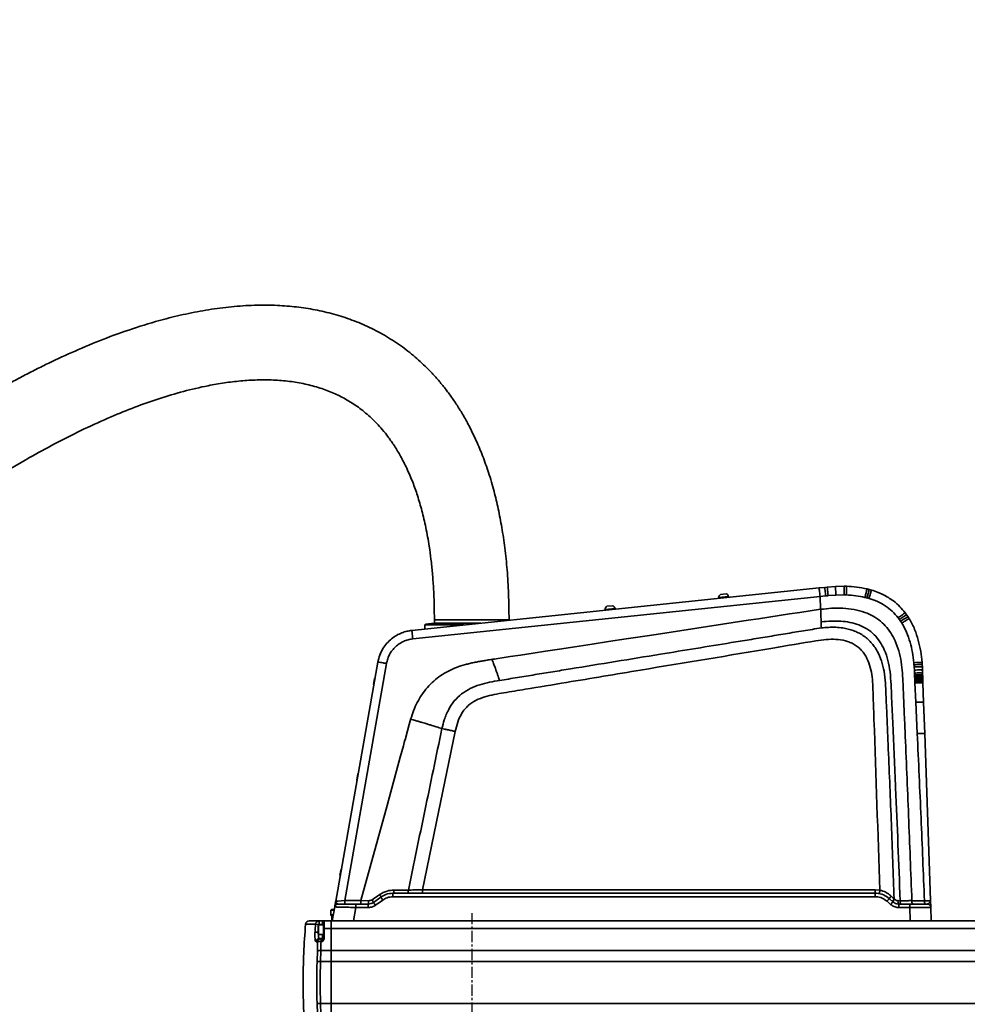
# Model space of a CAD drawing. Header units: millimetres. Extents: x 13873 to 18697, y 1443 to 6366.
# Tile 24 of 28: x 15877 to 16416, y 5103 to 5663. Entities that reach past the tile are written whole.
import ezdxf

# ---------------------------------------------------------------- set-up
doc = ezdxf.new("R2010")
doc.units = ezdxf.units.MM
doc.header["$PDSIZE"] = -1
doc.linetypes.add('CENTER', pattern=[10.16, 6.35, -1.27, 1.27, -1.27])
doc.styles.add('标准汉字', font='gbenor.shx', dxfattribs={"bigfont": 'gbcbig.shx'})
doc.dimstyles.new('ISO-25', dxfattribs={"dimscale": 5, "dimtxt": 3.5, "dimasz": 4.5, "dimexe": 3.5, "dimexo": 0.625, "dimtad": 1, "dimdec": 1, "dimdsep": 46, "dimtxsty": '标准汉字', "dimcen": 2.5, "dimclrd": 1, "dimclre": 1, "dimadec": 0, "dimazin": 0, "dimtfac": 1, "dimtdec": 1, "dimtmove": 1, "dimatfit": 3, "dimfxl": 1, "dimarcsym": 0})

# ---------------------------------------------------------------- blocks, each defined once
blk = doc.blocks.new('*D62')
at = {"color": 1, "lineweight": -2, "transparency": 16777216}
for p, q in [((16566.73, 5732.51), (15343.03, 5732.51)), ((15360.53, 4683.62), (15360.53, 5710.01)), ((15460.82, 4661.12), (15343.03, 4661.12))]:
    blk.add_line(p, q, dxfattribs=at)
at = {"color": 1, "transparency": 16777216}
for points in [[(15356.78, 5710.01), (15364.28, 5710.01), (15360.53, 5732.51)], [(15356.78, 4683.62), (15364.28, 4683.62), (15360.53, 4661.12)]]:
    blk.add_solid(points, dxfattribs=at)
at = {"layer": 'Defpoints', "color": 0, "transparency": 16777216}
for p in [(15360.53, 5732.51), (16569.86, 5732.51), (15463.95, 4661.12)]:
    blk.add_point(p, dxfattribs=at)
at = {"color": 0, "transparency": 16777216, "insert": (15348.66, 5196.81), "char_height": 17.5, "attachment_point": 5, "rotation": 90, "style": '标准汉字'}
blk.add_mtext('1071', dxfattribs=at)

msp = doc.modelspace()

# ---------------------------------------------------------------- linework, layer by layer
at = {"linetype": 'Continuous', "lineweight": 35}
for p, q in [((16099.83, 5315.36), (16331.59, 5339.51)), ((16331.59, 5339.51), (16334.78, 5339.85)), ((16334.78, 5339.85), (16336.19, 5339.99)), ((16336.19, 5339.99), (16340.83, 5340.36)), ((16340.83, 5340.36), (16345.91, 5340.47)), ((16345.91, 5340.47), (16347.19, 5340.44)), ((16347.19, 5340.44), (16345.91, 5340.47)), ((16358.83, 5338.98), (16360.13, 5338.65)), ((16360.13, 5338.65), (16358.83, 5338.98)), ((16360.13, 5338.65), (16361.42, 5338.29)), ((16361.42, 5338.29), (16360.13, 5338.65)), ((16100.35, 5310.52), (16332.11, 5334.67)), ((16280.08, 5334.65), (16274.41, 5334.06)), ((16274.51, 5334.07), (16274.56, 5333.57)), ((16278.76, 5336.17), (16275.38, 5335.82)), ((16280.03, 5334.14), (16279.98, 5334.64)), ((16332.11, 5334.67), (16335.3, 5335)), ((16332.42, 5327.37), (16332.11, 5334.67)), ((16341.11, 5335.48), (16336.72, 5335.15)), ((16345.86, 5335.56), (16341.11, 5335.48)), ((16215.43, 5327.91), (16209.76, 5327.32)), ((16209.86, 5327.33), (16209.91, 5326.83)), ((16214.11, 5329.43), (16210.73, 5329.08)), ((16215.38, 5327.4), (16215.33, 5327.9)), ((16112.62, 5321.46), (16112.62, 5319.37)), ((16133.87, 5321.46), (16112.62, 5321.46)), ((16133.87, 5321.46), (16155.12, 5321.46)), ((16155.12, 5321.12), (16155.12, 5321.46)), ((16377.29, 5321.54), (16376.58, 5322.49)), ((16377.97, 5320.56), (16377.29, 5321.54)), ((16380.58, 5325.37), (16381.4, 5324.26)), ((16381.4, 5324.26), (16382.17, 5323.12)), ((16382.17, 5323.12), (16382.9, 5321.97)), ((16382.9, 5321.97), (16382.17, 5323.12)), ((16107.12, 5318.46), (16107.12, 5316.12)), ((16115.13, 5318.46), (16107.12, 5318.46)), ((16129.59, 5318.46), (16115.13, 5318.46)), ((16124.24, 5319.46), (16123.22, 5319.46)), ((16139.13, 5319.46), (16138.1, 5319.46)), ((16081.82, 5301.97), (16082.16, 5302.68)), ((16056.47, 5161.36), (16080.44, 5297.3)), ((16061.58, 5161.66), (16085.37, 5296.56)), ((16385.77, 5292.8), (16385.66, 5294.57)), ((16390.15, 5297.14), (16390.25, 5295.89)), ((16390.25, 5295.89), (16390.15, 5297.14)), ((16390.25, 5295.89), (16390.32, 5294.64)), ((16390.32, 5294.64), (16390.41, 5292.77)), ((16390.41, 5292.77), (16390.46, 5291.07)), ((16078.6, 5287.91), (16078.01, 5284.56)), ((16385.85, 5291.1), (16385.9, 5289.99)), ((16385.9, 5289.99), (16385.93, 5289.44)), ((16385.93, 5289.44), (16385.94, 5289.16)), ((16385.94, 5289.16), (16385.95, 5288.88)), ((16385.95, 5288.88), (16385.98, 5288.33)), ((16385.98, 5288.33), (16385.99, 5288.05)), ((16385.99, 5288.05), (16386.01, 5287.77)), ((16386.01, 5287.77), (16386.03, 5287.22)), ((16386.03, 5287.22), (16386.06, 5286.67)), ((16390.46, 5291.07), (16390.5, 5289.96)), ((16390.5, 5289.96), (16390.52, 5289.41)), ((16390.52, 5289.41), (16390.53, 5289.13)), ((16390.53, 5289.13), (16390.54, 5288.86)), ((16390.54, 5288.86), (16390.56, 5288.31)), ((16390.56, 5288.31), (16390.57, 5288.03)), ((16390.57, 5288.03), (16390.58, 5287.76)), ((16390.58, 5287.76), (16390.6, 5287.2)), ((16390.6, 5287.2), (16390.62, 5286.65)), ((16386.06, 5286.67), (16386.07, 5286.39)), ((16386.07, 5286.39), (16386.08, 5286.11)), ((16386.08, 5286.11), (16386.1, 5285.56)), ((16386.1, 5285.56), (16386.6, 5274.47)), ((16390.62, 5286.65), (16390.63, 5286.37)), ((16390.63, 5286.37), (16390.64, 5286.09)), ((16390.64, 5286.09), (16390.66, 5285.54)), ((16390.66, 5285.54), (16391.05, 5274.44)), ((16386.6, 5274.47), (16387.41, 5256.72)), ((16391.05, 5274.44), (16391.67, 5256.69)), ((16391.67, 5256.69), (16394.98, 5161.64)), ((16069.05, 5233.74), (16068.46, 5230.39)), ((16059.5, 5179.58), (16058.91, 5176.23)), ((16089.05, 5165.85), (16237.68, 5165.85)), ((16363.56, 5163.86), (16089.05, 5163.87)), ((16105.82, 5167.8), (16363.55, 5167.8)), ((16238.61, 5165.85), (16237.74, 5165.85)), ((16239.25, 5165.85), (16238.61, 5165.85)), ((16240.14, 5165.85), (16239.25, 5165.85)), ((16240.21, 5165.85), (16363.56, 5165.85)), ((16363.55, 5167.8), (16366.18, 5167.55)), ((16061.58, 5159.71), (16061.58, 5161.66)), ((16061.58, 5161.66), (16070.81, 5161.66)), ((16067.99, 5159.71), (16075.01, 5159.71)), ((16070.81, 5161.66), (16075.21, 5161.61)), ((16077.93, 5160.64), (16082.06, 5163.6)), ((16083.22, 5162), (16079.09, 5159.04)), ((16372.23, 5159.52), (16370.25, 5161.3)), ((16371.58, 5162.77), (16373.57, 5160.99)), ((16374.28, 5162.59), (16374.48, 5162.4)), ((16376.91, 5159.71), (16383.11, 5159.71)), ((16391.5, 5161.63), (16391.51, 5161.63)), ((16054, 5156.62), (16053.7, 5156.32)), ((16053.7, 5156.32), (16053.7, 5153.62)), ((16055.59, 5156.32), (16053.7, 5156.32)), ((16053.7, 5153.62), (16053.7, 5153.12)), ((16055.11, 5153.62), (16053.7, 5153.62)), ((16053.7, 5153.12), (16054.7, 5153.12)), ((16054, 5156.62), (16055.64, 5156.62)), ((16054.7, 5153.12), (16054.2, 5152.62)), ((16054.93, 5152.62), (16054.2, 5152.62)), ((16054.2, 5152.62), (16054.2, 5150.12)), ((16055.19, 5154.09), (16054.49, 5150.12)), ((16054.7, 5153.12), (16055.02, 5153.12)), ((16055.19, 5154.09), (16055.89, 5158.05)), ((16066.65, 5150.12), (16067.99, 5157.73)), ((16075.01, 5157.73), (16067.99, 5157.73)), ((16383.11, 5157.72), (16376.91, 5157.72)), ((16383.38, 5150.12), (16383.11, 5157.72)), ((16395.39, 5150.12), (16395.12, 5157.78)), ((16045.05, 5148.29), (16039.32, 5148.29)), ((16041.32, 5150.12), (16047.02, 5150.12)), ((16045.05, 5148.29), (16047.02, 5148.12)), ((16046.75, 5147.87), (16046.45, 5147.57)), ((16046.45, 5142.67), (16046.45, 5147.57)), ((16049.45, 5147.87), (16046.75, 5147.87)), ((16046.75, 5147.87), (16046.75, 5142.37)), ((16047.02, 5148.12), (16046.99, 5147.87)), ((16047.02, 5150.12), (16047.02, 5148.12)), ((16047.02, 5150.12), (16048.95, 5150.12)), ((16048.95, 5148.12), (16047.02, 5148.12)), ((16048.95, 5148.12), (16048.95, 5150.12)), ((16049.95, 5148.12), (16048.95, 5148.12)), ((16048.95, 5147.87), (16048.95, 5148.12)), ((16049.95, 5147.87), (16049.45, 5147.87)), ((16049.45, 5147.87), (16049.45, 5142.37)), ((16049.95, 5150.12), (16053.95, 5150.12)), ((16049.95, 5150.12), (16049.95, 5145.74)), ((16053.95, 5145.74), (16053.95, 5150.12)), ((16053.95, 5150.12), (16066.65, 5150.12)), ((16383.38, 5150.12), (16066.65, 5150.12)), ((16389.84, 5150.12), (16693.95, 5150.12)), ((16044.7, 5143.76), (16046.45, 5143.64)), ((16046.45, 5142.67), (16046.75, 5142.37)), ((16046.75, 5142.37), (16049.45, 5142.37)), ((16048.95, 5140.12), (16048.95, 5142.37)), ((16049.45, 5142.37), (16049.95, 5142.37)), ((16049.95, 5145.74), (16049.95, 5140.59)), ((16049.95, 5145.74), (16053.95, 5145.74)), ((16053.95, 5133.21), (16053.95, 5145.74)), ((16693.95, 5145.74), (16053.95, 5145.74)), ((16046.18, 5138.24), (16045.32, 5138.24)), ((16047.28, 5140.12), (16048.14, 5140.12)), ((16048.14, 5140.12), (16048.14, 5138.37)), ((16048.14, 5140.12), (16048.95, 5140.12)), ((16048.95, 5138.37), (16048.14, 5138.37)), ((16048.95, 5138.37), (16048.95, 5140.12)), ((16045.88, 5127.07), (16046.04, 5133.05)), ((16048, 5133.21), (16047.84, 5127.01)), ((16048, 5133.21), (16053.95, 5133.21)), ((16053.95, 5127.01), (16053.95, 5133.21)), ((16053.95, 5133.21), (16693.95, 5133.21)), ((16045.88, 5127.07), (16047.84, 5127.01)), ((16047.84, 5127.01), (16053.95, 5127.01)), ((16053.95, 5103.23), (16053.95, 5127.01)), ((16693.95, 5127.01), (16053.95, 5127.01)), ((16045.88, 5103.17), (16047.84, 5103.23)), ((16046.04, 5097.19), (16045.88, 5103.17)), ((16047.84, 5103.23), (16048, 5097.03)), ((16047.84, 5103.23), (16053.95, 5103.23)), ((16053.95, 5097.03), (16053.95, 5103.23)), ((16053.95, 5103.23), (16693.95, 5103.23))]:
    msp.add_line(p, q, dxfattribs=at)
at = {"color": 4, "linetype": 'CENTER'}
msp.add_line((16133.95, 5154.54), (16133.95, 4928.57), dxfattribs=at)
at = {"linetype": 'Continuous', "lineweight": 35, "flags": 128}
for points in [[(16145.4, 5298.85), (16145.4, 5298.85), (16145.41, 5298.85), (16145.42, 5298.86), (16145.5, 5298.87), (16145.78, 5298.91), (16146.88, 5299.08), (16148.72, 5299.36), (16151.28, 5299.75), (16155.83, 5300.45), (16161.68, 5301.34), (16168.83, 5302.43), (16175.83, 5303.5), (16183.75, 5304.7), (16192.58, 5306.05), (16202.33, 5307.54), (16211.66, 5308.96), (16221.7, 5310.5), (16231.12, 5311.93), (16232.39, 5312.13), (16233.68, 5312.32), (16234.97, 5312.52), (16236.27, 5312.72), (16237.59, 5312.92), (16238.91, 5313.12), (16291.27, 5321.11), (16297.15, 5322.01), (16303.03, 5322.91), (16308.91, 5323.8), (16314.78, 5324.7), (16320.66, 5325.6), (16326.54, 5326.5), (16332.42, 5327.37)], [(16089.07, 5311.19), (16089.14, 5311.25), (16089.22, 5311.31)], [(16096.47, 5314.74), (16096.51, 5314.75), (16096.54, 5314.76)], [(16082.13, 5302.69), (16082.14, 5302.71), (16082.15, 5302.73)], [(16078.82, 5288.1), (16078.79, 5288.08), (16078.6, 5287.91)], [(16078.01, 5284.56), (16078.13, 5284.33), (16078.15, 5284.3)], [(16070.81, 5161.66), (16085.69, 5215.84), (16093.22, 5243.27), (16094.97, 5249.66), (16095.52, 5251.65), (16095.84, 5252.84), (16095.89, 5253.01), (16095.91, 5253.08), (16095.92, 5253.11), (16095.92, 5253.11), (16095.92, 5253.11), (16095.92, 5253.11), (16095.92, 5253.11), (16095.92, 5253.11), (16095.92, 5253.11), (16095.92, 5253.11), (16097.32, 5258.22), (16098.34, 5261.92), (16098.89, 5263.92), (16099.05, 5264.49), (16099.13, 5264.79)], [(16105.82, 5167.8), (16114.93, 5211.88), (16119.69, 5234.89), (16124.45, 5257.9)], [(16069.27, 5233.94), (16069.24, 5233.91), (16069.05, 5233.74)], [(16068.46, 5230.39), (16068.58, 5230.17), (16068.6, 5230.14)], [(16058.91, 5176.23), (16059.03, 5176), (16059.05, 5175.97)], [(16059.72, 5179.77), (16059.69, 5179.75), (16059.5, 5179.58)], [(16089.05, 5165.85), (16089.16, 5165.88), (16089.26, 5165.98), (16089.36, 5166.15), (16089.45, 5166.37), (16089.52, 5166.64), (16089.58, 5166.96), (16089.62, 5167.3), (16089.64, 5167.66)]]:
    msp.add_lwpolyline(points, dxfattribs=at)
at = {"linetype": 'Continuous', "lineweight": 35}
for centre, radius, start, end in [((16277.32, 5333.6), 2.95, 131.1169, 170.9896), ((16277.32, 5333.6), 2.95, 20.9116, 60.7843), ((16212.67, 5326.86), 2.95, 131.1169, 170.9896), ((16212.67, 5326.86), 2.95, 20.9116, 60.7843), ((16079.85, 5163.53), 2.21, 2.0331, 43.3069), ((17077.56, 5164.36), 988.51, 179.91372, 180.02851), ((16502.54, 5167.32), 138.99, 179.8027, 180.6057), ((17355.31, 5164.36), 991.75, 179.91384, 180.02853), ((16375.5, 5161.06), 4.28, 132.8462, 156.3269), ((16057.86, 5157.71), 2, 90, 170), ((16070.21, 5161.15), 5.01, 343.2417, 5.1965), ((17179.53, 5158.22), 1104.51, 179.92279, 180.02551), ((16074.52, 5159.79), 3.51, 13.9644, 41.4569), ((16003.77, 5105.7), 92.29, 35.3042, 36.5356), ((16007.32, 5108.24), 93.01, 35.3066, 36.5285), ((16440.67, 5098.67), 94.24, 137.1444, 138.3541), ((16442.96, 5096.62), 94.65, 137.1483, 138.3528), ((16376.53, 5160.08), 3.1, 131.4281, 162.962), ((16378.94, 5161.19), 2.51, 169.8601, 216.1599), ((17485.43, 5158.22), 1108.52, 179.92291, 180.02553), ((16380.12, 5161.19), 2.46, 169.6979, 217.0624), ((17491.75, 5158.22), 1108.64, 179.92292, 180.02553), ((16386.57, 5161.2), 2.24, 168.9472, 221.6508), ((16437.95, 5115.12), 400, 175.2439, 179.9998), ((16041.32, 5148.12), 2, 90, 175.2439), ((16437.95, 5115.12), 394.29, 175.1749, 175.8341), ((16047.03, 5148.14), 1.98, 90.372, 175.6989), ((16047.3, 5138.14), 1.98, 90.4518, 177.2041), ((16431.92, 5125), 385.97, 178.0346, 178.8046), ((16048.16, 5138.14), 1.98, 90.5112, 177.2707), ((16047.57, 5132.27), 6.13, 84.6516, 103.0874), ((16431.95, 5125.2), 384.04, 178.0346, 178.8046), ((16048.95, 5141.12), 1, 270, 0), ((16047.51, 5127.08), 6.15, 85.4298, 103.8142), ((16437.95, 5115.12), 392.24, 178.2546, 181.7454), ((16437.95, 5115.12), 390.28, 178.2546, 181.7454), ((16437.95, 5115.12), 400, 179.9998, 184.7561)]:
    msp.add_arc(centre, radius, start, end, dxfattribs=at)
msp.add_ellipse((16061.61, 5161.71), major_axis=(5.14, 0.35), ratio=0.009719, start_param=3.139193, end_param=4.705444, dxfattribs=at)
for points, knots in [([(16155.12, 5321.46), (16155.07, 5326.36), (16154.97, 5335.8), (16154.12, 5349.43), (16152.83, 5362.03), (16151.13, 5373.65), (16149.07, 5384.35), (16146.58, 5394.76), (16143.63, 5404.82), (16140.23, 5414.44), (16136.65, 5423.02), (16132.98, 5430.65), (16129.3, 5437.38), (16125.67, 5443.29), (16122.05, 5448.6), (16118.34, 5453.54), (16114.42, 5458.28), (16109.3, 5463.88), (16102.74, 5470.14), (16094.46, 5476.76), (16085.46, 5482.69), (16075.86, 5487.82), (16065.8, 5492.06), (16055.45, 5495.38), (16044.88, 5497.84), (16034.15, 5499.47), (16022.57, 5500.38), (16010.2, 5500.45), (15997.11, 5499.59), (15984.1, 5497.89), (15971.18, 5495.44), (15956.71, 5491.92), (15940.94, 5487.15), (15924.18, 5481.07), (15908.32, 5474.49), (15895.68, 5468.65), (15885.97, 5463.86), (15878.93, 5460.25), (15871.92, 5456.52), (15864.58, 5452.49), (15856.57, 5447.93), (15848.27, 5443.03), (15839.72, 5437.81), (15830.97, 5432.3), (15821.61, 5426.2), (15811.6, 5419.48), (15801.02, 5412.12), (15789.84, 5404.1), (15778.05, 5395.36), (15765.58, 5385.82), (15753.36, 5376.17), (15741.46, 5366.49), (15729.92, 5356.87), (15717.9, 5346.6), (15705.39, 5335.63), (15691.89, 5323.51), (15677.38, 5310.13), (15666.23, 5299.58), (15658.98, 5292.61), (15655.83, 5289.55), (15652.64, 5286.46), (15649.43, 5283.32), (15646.2, 5280.14), (15642.93, 5276.92), (15639.65, 5273.66), (15637.45, 5271.47), (15636.35, 5270.37)], [0, 0, 0, 0, 0.0207094, 0.0399124, 0.0577209, 0.0742391, 0.0895622, 0.1037767, 0.1194816, 0.1338224, 0.1468986, 0.1587964, 0.1695868, 0.179323, 0.1881164, 0.1967399, 0.2054089, 0.2141323, 0.2288108, 0.2437068, 0.2588729, 0.2743072, 0.2896793, 0.3049663, 0.3202225, 0.3354932, 0.3508159, 0.3692748, 0.3877421, 0.4062317, 0.424751, 0.44329, 0.4691691, 0.4943824, 0.5186366, 0.5417163, 0.5532638, 0.5643981, 0.5751754, 0.5868204, 0.5997867, 0.6141415, 0.6275764, 0.6421322, 0.6578636, 0.6748296, 0.6930932, 0.7123589, 0.7330093, 0.7551168, 0.778758, 0.7988297, 0.819978, 0.8422482, 0.8656873, 0.8903442, 0.9189341, 0.9491294, 0.9552556, 0.961447, 0.9677044, 0.9740283, 0.9804191, 0.9868777, 0.9934044, 1, 1, 1, 1]), ([(15666.4, 5240.32), (15667.6, 5241.51), (15669.98, 5243.89), (15673.55, 5247.43), (15677.08, 5250.91), (15680.58, 5254.34), (15684.04, 5257.71), (15687.46, 5261.02), (15692.76, 5266.13), (15699.88, 5272.91), (15709.28, 5281.73), (15718.93, 5290.62), (15728.8, 5299.55), (15739.31, 5308.87), (15750.39, 5318.49), (15761.99, 5328.31), (15773, 5337.38), (15784.02, 5346.25), (15795.01, 5354.85), (15805.93, 5363.14), (15816.1, 5370.63), (15825.54, 5377.4), (15834.28, 5383.48), (15844.25, 5390.23), (15855.86, 5397.81), (15869.55, 5406.29), (15883.71, 5414.56), (15898.35, 5422.52), (15913.36, 5430.05), (15927.96, 5436.68), (15942.13, 5442.42), (15955.83, 5447.27), (15969.73, 5451.41), (15982.19, 5454.33), (15993.08, 5456.22), (16002.39, 5457.35), (16011.69, 5457.92), (16020.95, 5457.88), (16030.09, 5457.15), (16039, 5455.67), (16047.42, 5453.43), (16055.13, 5450.53), (16061.18, 5447.52), (16065.83, 5444.72), (16069.36, 5442.32), (16072.76, 5439.7), (16076.24, 5436.69), (16079.7, 5433.3), (16083.15, 5429.46), (16086.57, 5425.16), (16090.07, 5420.11), (16093.61, 5414.21), (16097.11, 5407.32), (16100.3, 5399.84), (16103.16, 5391.78), (16105.67, 5383.19), (16107.92, 5373.57), (16109.57, 5364.35), (16110.74, 5355.72), (16111.55, 5347.89), (16112.16, 5339.56), (16112.55, 5330.69), (16112.6, 5324.6), (16112.62, 5321.46)], [0, 0, 0, 0, 0.008349, 0.016591, 0.024725, 0.032754, 0.040678, 0.048498, 0.056215, 0.076918, 0.096874, 0.119688, 0.141508, 0.162368, 0.188858, 0.213759, 0.237143, 0.259078, 0.283392, 0.305848, 0.326543, 0.34557, 0.363014, 0.378954, 0.404879, 0.431225, 0.458207, 0.485614, 0.513232, 0.540842, 0.564555, 0.588464, 0.612333, 0.635929, 0.651403, 0.666735, 0.682044, 0.697247, 0.712286, 0.727129, 0.741643, 0.755102, 0.767644, 0.77483, 0.781813, 0.788631, 0.79597, 0.80444, 0.812443, 0.821401, 0.831428, 0.842659, 0.855263, 0.869426, 0.882678, 0.897309, 0.913464, 0.93129, 0.943421, 0.956316, 0.970015, 0.984562, 1, 1, 1, 1]), ([(16334.78, 5339.85), (16334.79, 5339.76), (16334.81, 5339.59), (16334.96, 5338.28), (16335.13, 5336.66), (16335.25, 5335.54), (16335.3, 5335)], [0, 0, 0, 0, 0.270583, 0.562346, 0.789415, 1, 1, 1, 1]), ([(16336.72, 5335.15), (16336.66, 5335.76), (16336.56, 5336.71), (16336.44, 5337.83), (16336.35, 5338.61), (16336.28, 5339.23), (16336.21, 5339.83), (16336.2, 5339.93), (16336.19, 5339.99)], [0, 0, 0, 0, 0.239795, 0.368578, 0.5, 0.631422, 0.760205, 1, 1, 1, 1]), ([(16341.11, 5335.48), (16341.07, 5336.17), (16340.99, 5337.62), (16340.9, 5339.25), (16340.84, 5340.2), (16340.83, 5340.31), (16340.83, 5340.36)], [0, 0, 0, 0, 0.270537, 0.562358, 0.789461, 1, 1, 1, 1]), ([(16345.86, 5335.56), (16345.87, 5336.26), (16345.89, 5337.71), (16345.9, 5339.35), (16345.91, 5340.31), (16345.91, 5340.42), (16345.91, 5340.47)], [0, 0, 0, 0, 0.270495, 0.562369, 0.789503, 1, 1, 1, 1]), ([(16347.05, 5335.53), (16347.07, 5336.23), (16347.11, 5337.68), (16347.16, 5339.33), (16347.18, 5340.28), (16347.18, 5340.39), (16347.19, 5340.44)], [0, 0, 0, 0, 0.2704851, 0.5623715, 0.7895129, 1, 1, 1, 1]), ([(16347.19, 5340.44), (16349.13, 5340.35), (16353.05, 5340.15), (16356.89, 5339.37), (16358.83, 5338.98)], [0, 0, 0, 0, 0.495785, 1, 1, 1, 1]), ([(16357.67, 5334.17), (16357.83, 5334.86), (16358.17, 5336.28), (16358.56, 5337.89), (16358.79, 5338.82), (16358.82, 5338.93), (16358.83, 5338.98)], [0, 0, 0, 0, 0.270411, 0.562391, 0.789587, 1, 1, 1, 1]), ([(16358.83, 5333.88), (16359.01, 5334.56), (16359.39, 5335.97), (16359.82, 5337.57), (16360.08, 5338.5), (16360.11, 5338.6), (16360.13, 5338.65)], [0, 0, 0, 0, 0.270405, 0.562392, 0.789593, 1, 1, 1, 1]), ([(16359.98, 5333.56), (16360.18, 5334.23), (16360.59, 5335.63), (16361.08, 5337.22), (16361.36, 5338.14), (16361.4, 5338.24), (16361.42, 5338.29)], [0, 0, 0, 0, 0.2704, 0.562393, 0.789597, 1, 1, 1, 1]), ([(16361.42, 5338.29), (16362.68, 5337.88), (16364.84, 5337.18), (16368.03, 5335.75), (16370.95, 5334.15), (16374.28, 5331.87), (16377.58, 5329.02), (16379.6, 5326.56), (16380.58, 5325.37)], [0, 0, 0, 0, 0.169499, 0.288854, 0.445917, 0.594197, 0.803337, 1, 1, 1, 1]), ([(16335.3, 5335), (16335.53, 5335.03), (16336, 5335.07), (16336.48, 5335.12), (16336.72, 5335.15)], [0, 0, 0, 0, 0.47991, 1, 1, 1, 1]), ([(16347.05, 5335.53), (16346.85, 5335.54), (16346.46, 5335.55), (16346.06, 5335.56), (16345.86, 5335.56)], [0, 0, 0, 0, 0.500066, 1, 1, 1, 1]), ([(16357.67, 5334.17), (16355.92, 5334.53), (16352.41, 5335.25), (16348.84, 5335.44), (16347.05, 5335.53)], [0, 0, 0, 0, 0.499714, 1, 1, 1, 1]), ([(16358.83, 5333.88), (16358.63, 5333.93), (16358.25, 5334.03), (16357.86, 5334.13), (16357.67, 5334.17)], [0, 0, 0, 0, 0.50002, 1, 1, 1, 1]), ([(16359.98, 5333.56), (16359.78, 5333.61), (16359.4, 5333.73), (16359.02, 5333.83), (16358.83, 5333.88)], [0, 0, 0, 0, 0.499997, 1, 1, 1, 1]), ([(16376.58, 5322.49), (16375.48, 5323.78), (16373.28, 5326.36), (16369.23, 5329.46), (16364.79, 5331.93), (16361.58, 5333.02), (16359.98, 5333.56)], [0, 0, 0, 0, 0.2501205, 0.5000378, 0.749935, 1, 1, 1, 1]), ([(16332.42, 5327.37), (16334.51, 5327.59), (16338.73, 5328.02), (16345.12, 5328.1), (16351.51, 5327.42), (16357.31, 5325.9), (16362.35, 5323.6), (16366.58, 5320.71), (16370.2, 5317.09), (16373.14, 5312.9), (16375.59, 5307.91), (16377.43, 5302.18), (16378.61, 5295.86), (16379.14, 5289.51), (16379.4, 5283.2), (16379.67, 5276.93), (16379.94, 5270.65), (16380.2, 5264.38), (16381.06, 5244.12), (16382.52, 5209.88), (16383.75, 5177.71), (16384.37, 5161.63)], [0, 0, 0, 0, 0.031781, 0.064185, 0.096481, 0.128652, 0.154328, 0.179972, 0.205639, 0.231371, 0.257196, 0.289593, 0.322112, 0.354393, 0.386026, 0.41773, 0.449435, 0.481141, 0.512848, 0.756455, 1, 1, 1, 1]), ([(16332.73, 5320.2), (16334.69, 5320.39), (16338.4, 5320.76), (16343.89, 5320.71), (16349.12, 5320.06), (16354.18, 5318.64), (16358.89, 5316.32), (16363, 5313.06), (16366.33, 5308.99), (16369, 5304.01), (16370.92, 5298.24), (16372.1, 5291.58), (16372.55, 5284.43), (16372.85, 5276.91), (16373.19, 5269.29), (16373.94, 5252.25), (16375.04, 5227.05), (16376.48, 5193.71), (16377.29, 5172.32), (16377.7, 5161.63)], [0, 0, 0, 0, 0.031792, 0.060155, 0.088403, 0.116517, 0.144524, 0.172498, 0.200561, 0.228786, 0.263451, 0.298322, 0.337953, 0.378985, 0.42002, 0.461057, 0.654537, 0.827284, 1, 1, 1, 1]), ([(16376.58, 5322.49), (16377.14, 5322.92), (16378.3, 5323.8), (16379.63, 5324.77), (16380.42, 5325.31), (16380.53, 5325.35), (16380.58, 5325.37)], [0, 0, 0, 0, 0.27044, 0.562383, 0.789557, 1, 1, 1, 1]), ([(16377.29, 5321.54), (16377.87, 5321.94), (16379.06, 5322.78), (16380.43, 5323.7), (16381.24, 5324.21), (16381.35, 5324.24), (16381.4, 5324.26)], [0, 0, 0, 0, 0.270452, 0.56238, 0.789546, 1, 1, 1, 1]), ([(16377.97, 5320.56), (16378.56, 5320.94), (16379.78, 5321.73), (16381.18, 5322.6), (16382.01, 5323.08), (16382.12, 5323.11), (16382.17, 5323.12)], [0, 0, 0, 0, 0.270466, 0.562376, 0.789532, 1, 1, 1, 1]), ([(16378.62, 5319.55), (16379.22, 5319.91), (16380.47, 5320.66), (16381.89, 5321.48), (16382.74, 5321.93), (16382.85, 5321.95), (16382.9, 5321.97)], [0, 0, 0, 0, 0.270481, 0.562373, 0.789517, 1, 1, 1, 1]), ([(16382.9, 5321.97), (16383.97, 5319.99), (16386.08, 5316.09), (16388.11, 5309.8), (16389.49, 5303.49), (16389.93, 5299.24), (16390.15, 5297.14)], [0, 0, 0, 0, 0.257387, 0.509255, 0.75645, 1, 1, 1, 1]), ([(16080.44, 5297.3), (16080.77, 5298.67), (16081.4, 5301.36), (16083.23, 5304.99), (16085.52, 5308.09), (16088.17, 5310.62), (16091.03, 5312.59), (16093.98, 5314), (16096.92, 5314.94), (16098.88, 5315.22), (16099.83, 5315.36)], [0, 0, 0, 0, 0.148839, 0.290871, 0.426095, 0.554508, 0.676108, 0.790892, 0.898856, 1, 1, 1, 1]), ([(16115.83, 5319.46), (16115.15, 5319.45), (16113.72, 5319.44), (16111.76, 5319.34), (16110.1, 5319.18), (16108.81, 5319), (16107.89, 5318.82), (16107.33, 5318.66), (16107.25, 5318.58), (16107.22, 5318.54)], [0, 0, 0, 0, 0.137696, 0.290924, 0.460989, 0.600198, 0.749533, 0.908884, 1, 1, 1, 1]), ([(16115.13, 5318.46), (16115.14, 5318.59), (16115.16, 5318.78), (16115.24, 5319.01), (16115.33, 5319.17), (16115.45, 5319.3), (16115.61, 5319.43), (16115.74, 5319.45), (16115.83, 5319.46)], [0, 0, 0, 0, 0.239457, 0.368361, 0.5, 0.631639, 0.760543, 1, 1, 1, 1]), ([(16123.22, 5319.46), (16122.26, 5319.46), (16120.4, 5319.46), (16117.93, 5319.46), (16116.51, 5319.46), (16115.83, 5319.46)], [0, 0, 0, 0, 0.357766, 0.691294, 1, 1, 1, 1]), ([(16138.1, 5319.46), (16136.81, 5319.46), (16134.31, 5319.46), (16130.66, 5319.46), (16127.29, 5319.46), (16125.23, 5319.46), (16124.24, 5319.46)], [0, 0, 0, 0, 0.274816, 0.533644, 0.77547, 1, 1, 1, 1]), ([(16332.87, 5316.77), (16329.45, 5316.23), (16322.61, 5315.15), (16312.36, 5313.44), (16302.11, 5311.75), (16291.86, 5310.07), (16271.59, 5306.76), (16237.66, 5301.24), (16203.78, 5295.73), (16179.98, 5291.84), (16169.91, 5290.19), (16159.84, 5288.54), (16153.12, 5287.44), (16149.77, 5286.89)], [0, 0, 0, 0, 0.0559958, 0.1119959, 0.167996, 0.2239966, 0.2799962, 0.4999984, 0.7799984, 0.8349992, 0.8899999, 0.9450001, 1, 1, 1, 1]), ([(16332.73, 5320.2), (16332.75, 5319.6), (16332.8, 5318.39), (16332.85, 5317.31), (16332.87, 5316.77)], [0, 0, 0, 0, 0.500897, 1, 1, 1, 1]), ([(16374.28, 5162.59), (16373.76, 5176.8), (16372.73, 5205.21), (16371.48, 5235.7), (16370.7, 5254.06), (16370.43, 5260.3), (16370.16, 5266.54), (16369.89, 5272.78), (16369.6, 5279.05), (16369.4, 5285.5), (16368.75, 5291.89), (16367.22, 5298.06), (16365.21, 5302.76), (16363.04, 5306.22), (16361.13, 5308.61), (16358.94, 5310.75), (16356.49, 5312.6), (16353.83, 5314.12), (16350.07, 5315.71), (16345.75, 5316.75), (16341.01, 5317.18), (16336.93, 5317.17), (16334.22, 5316.91), (16332.87, 5316.77)], [0, 0, 0, 0, 0.238908, 0.477817, 0.512818, 0.54782, 0.582822, 0.617824, 0.652825, 0.688229, 0.726308, 0.760518, 0.794707, 0.811818, 0.828928, 0.846036, 0.863144, 0.880252, 0.897362, 0.931546, 0.954361, 0.977179, 1, 1, 1, 1]), ([(16378.62, 5319.55), (16378.51, 5319.72), (16378.3, 5320.06), (16378.08, 5320.39), (16377.97, 5320.56)], [0, 0, 0, 0, 0.500057, 1, 1, 1, 1]), ([(16385.47, 5296.94), (16385.23, 5298.92), (16384.77, 5302.87), (16383.41, 5308.68), (16381.51, 5314.35), (16379.58, 5317.82), (16378.62, 5319.55)], [0, 0, 0, 0, 0.250594, 0.50087, 0.750703, 1, 1, 1, 1]), ([(16085.37, 5296.56), (16085.57, 5297.45), (16085.97, 5299.24), (16087.11, 5301.76), (16088.61, 5304.06), (16090.47, 5306.1), (16092.63, 5307.81), (16095.04, 5309.14), (16097.63, 5310.1), (16099.44, 5310.38), (16100.35, 5310.52)], [0, 0, 0, 0, 0.1250006, 0.2500005, 0.3750007, 0.5000005, 0.6250006, 0.7500003, 0.8750003, 1, 1, 1, 1]), ([(16124.45, 5257.9), (16124.89, 5259.7), (16125.77, 5263.28), (16127.72, 5267.5), (16129.85, 5270.52), (16131.76, 5272.53), (16133.94, 5274.25), (16137.1, 5276.1), (16141.38, 5277.72), (16146.73, 5278.94), (16152.36, 5279.87), (16158.2, 5280.84), (16170.08, 5282.82), (16194.02, 5286.8), (16241.05, 5294.65), (16288.39, 5302.43), (16323.55, 5308.44), (16335.48, 5310.31), (16341.11, 5310.4), (16345.65, 5309.76), (16349.12, 5308.63), (16351.58, 5307.44), (16353.84, 5305.88), (16355.82, 5303.99), (16357.49, 5301.82), (16359.3, 5298.65), (16360.84, 5294.34), (16361.88, 5288.85), (16362.17, 5283.03), (16362.35, 5276.98), (16362.58, 5270.79), (16363.84, 5234.31), (16365.05, 5199.9), (16366.18, 5167.55)], [0, 0, 0, 0, 0.014395, 0.028773, 0.03597, 0.043166, 0.050363, 0.05756, 0.071707, 0.085868, 0.10037, 0.116231, 0.132092, 0.194403, 0.305673, 0.504367, 0.568879, 0.584312, 0.598521, 0.612718, 0.619823, 0.626927, 0.63403, 0.641133, 0.648236, 0.655341, 0.669539, 0.683747, 0.698831, 0.714958, 0.731084, 0.74721, 1, 1, 1, 1]), ([(16099.13, 5264.79), (16099.65, 5266.43), (16100.68, 5269.71), (16102.82, 5274.4), (16105.42, 5278.85), (16108.53, 5282.95), (16112.15, 5286.62), (16116.19, 5289.75), (16120.59, 5292.33), (16125.31, 5294.39), (16129.4, 5295.7), (16132.73, 5296.56), (16135.24, 5297.12), (16137.74, 5297.61), (16140.2, 5298.04), (16142.74, 5298.45), (16144.46, 5298.71), (16145.4, 5298.85)], [0, 0, 0, 0, 0.083804, 0.167363, 0.249996, 0.334508, 0.417346, 0.499921, 0.582408, 0.664956, 0.749896, 0.790964, 0.832399, 0.874945, 0.915177, 0.953779, 1, 1, 1, 1]), ([(16145.4, 5298.85), (16145.6, 5298.33), (16145.96, 5297.36), (16146.64, 5295.57), (16147.25, 5293.94), (16147.83, 5292.33), (16148.35, 5290.88), (16149, 5289.04), (16149.49, 5287.68), (16149.77, 5286.89)], [0, 0, 0, 0, 0.119002, 0.221777, 0.410735, 0.512542, 0.633449, 0.790286, 1, 1, 1, 1]), ([(16385.47, 5296.94), (16386.14, 5296.99), (16387.54, 5297.1), (16389.09, 5297.18), (16389.99, 5297.19), (16390.1, 5297.15), (16390.15, 5297.14)], [0, 0, 0, 0, 0.2710493, 0.562226, 0.788949, 1, 1, 1, 1]), ([(16385.57, 5295.76), (16385.56, 5295.96), (16385.52, 5296.35), (16385.49, 5296.75), (16385.47, 5296.94)], [0, 0, 0, 0, 0.500067, 1, 1, 1, 1]), ([(16385.57, 5295.76), (16386.25, 5295.8), (16387.64, 5295.89), (16389.19, 5295.94), (16390.09, 5295.94), (16390.19, 5295.9), (16390.25, 5295.89)], [0, 0, 0, 0, 0.271084, 0.562217, 0.788915, 1, 1, 1, 1]), ([(16385.66, 5294.57), (16385.65, 5294.77), (16385.62, 5295.17), (16385.59, 5295.56), (16385.57, 5295.76)], [0, 0, 0, 0, 0.500424, 1, 1, 1, 1]), ([(16385.66, 5294.57), (16386.33, 5294.61), (16387.73, 5294.67), (16389.27, 5294.7), (16390.17, 5294.69), (16390.27, 5294.65), (16390.32, 5294.64)], [0, 0, 0, 0, 0.271118, 0.562208, 0.78888, 1, 1, 1, 1]), ([(16390.41, 5292.77), (16390.34, 5292.8), (16390.21, 5292.84), (16389.15, 5292.86), (16387.6, 5292.85), (16386.36, 5292.82), (16385.77, 5292.8)], [0, 0, 0, 0, 0.241031, 0.5, 0.758969, 1, 1, 1, 1]), ([(16385.77, 5292.8), (16385.78, 5292.5), (16385.81, 5291.93), (16385.84, 5291.36), (16385.85, 5291.1)], [0, 0, 0, 0, 0.531824, 1, 1, 1, 1]), ([(16390.46, 5291.07), (16390.38, 5291.09), (16390.22, 5291.14), (16388.99, 5291.16), (16387.45, 5291.14), (16386.37, 5291.11), (16385.85, 5291.1)], [0, 0, 0, 0, 0.271223, 0.562181, 0.788776, 1, 1, 1, 1]), ([(16390.5, 5289.96), (16390.42, 5289.98), (16390.26, 5290.03), (16389.03, 5290.05), (16387.49, 5290.03), (16386.42, 5290), (16385.9, 5289.99)], [0, 0, 0, 0, 0.2712573, 0.5621725, 0.7887412, 1, 1, 1, 1]), ([(16390.52, 5289.41), (16390.44, 5289.43), (16390.28, 5289.48), (16389.05, 5289.5), (16387.52, 5289.48), (16386.45, 5289.45), (16385.93, 5289.44)], [0, 0, 0, 0, 0.271274, 0.562168, 0.788725, 1, 1, 1, 1]), ([(16390.53, 5289.13), (16390.45, 5289.16), (16390.29, 5289.2), (16389.07, 5289.22), (16387.53, 5289.2), (16386.46, 5289.17), (16385.94, 5289.16)], [0, 0, 0, 0, 0.271282, 0.562166, 0.788717, 1, 1, 1, 1]), ([(16390.54, 5288.86), (16390.46, 5288.88), (16390.3, 5288.93), (16389.08, 5288.94), (16387.54, 5288.93), (16386.47, 5288.9), (16385.95, 5288.88)], [0, 0, 0, 0, 0.271289, 0.562164, 0.788709, 1, 1, 1, 1]), ([(16390.56, 5288.31), (16390.48, 5288.33), (16390.31, 5288.37), (16389.1, 5288.39), (16387.57, 5288.37), (16386.5, 5288.34), (16385.98, 5288.33)], [0, 0, 0, 0, 0.271305, 0.56216, 0.788694, 1, 1, 1, 1]), ([(16390.57, 5288.03), (16390.49, 5288.05), (16390.32, 5288.1), (16389.11, 5288.11), (16387.58, 5288.1), (16386.51, 5288.07), (16385.99, 5288.05)], [0, 0, 0, 0, 0.271312, 0.562159, 0.788687, 1, 1, 1, 1]), ([(16390.58, 5287.76), (16390.5, 5287.78), (16390.33, 5287.82), (16389.12, 5287.84), (16387.59, 5287.82), (16386.52, 5287.79), (16386.01, 5287.77)], [0, 0, 0, 0, 0.271319, 0.562157, 0.78868, 1, 1, 1, 1]), ([(16390.6, 5287.2), (16390.52, 5287.22), (16390.35, 5287.27), (16389.14, 5287.28), (16387.61, 5287.27), (16386.55, 5287.24), (16386.03, 5287.22)], [0, 0, 0, 0, 0.2713327, 0.5621532, 0.7886658, 1, 1, 1, 1]), ([(16149.77, 5286.89), (16147.86, 5286.57), (16144.05, 5285.93), (16138.41, 5284.55), (16132.98, 5282.46), (16128.01, 5279.41), (16123.81, 5275.35), (16120.48, 5270.29), (16118.26, 5264.91), (16117.34, 5261.15), (16116.94, 5259.5)], [0, 0, 0, 0, 0.125126, 0.250211, 0.37522, 0.500146, 0.625032, 0.749955, 0.889923, 1, 1, 1, 1]), ([(16390.62, 5286.65), (16390.54, 5286.67), (16390.37, 5286.71), (16389.16, 5286.73), (16387.64, 5286.71), (16386.57, 5286.68), (16386.06, 5286.67)], [0, 0, 0, 0, 0.271346, 0.5621497, 0.7886525, 1, 1, 1, 1]), ([(16390.63, 5286.37), (16390.55, 5286.39), (16390.38, 5286.44), (16389.17, 5286.45), (16387.65, 5286.43), (16386.58, 5286.4), (16386.07, 5286.39)], [0, 0, 0, 0, 0.2713526, 0.562148, 0.7886459, 1, 1, 1, 1]), ([(16390.64, 5286.09), (16390.56, 5286.12), (16390.39, 5286.16), (16389.18, 5286.17), (16387.66, 5286.16), (16386.59, 5286.13), (16386.08, 5286.11)], [0, 0, 0, 0, 0.271359, 0.562146, 0.788639, 1, 1, 1, 1]), ([(16390.66, 5285.54), (16390.58, 5285.56), (16390.41, 5285.6), (16389.21, 5285.62), (16387.69, 5285.6), (16386.62, 5285.57), (16386.1, 5285.56)], [0, 0, 0, 0, 0.271372, 0.562143, 0.788626, 1, 1, 1, 1]), ([(16391.05, 5274.44), (16390.97, 5274.46), (16390.81, 5274.51), (16389.64, 5274.52), (16388.15, 5274.51), (16387.11, 5274.48), (16386.6, 5274.47)], [0, 0, 0, 0, 0.271639, 0.562075, 0.78836, 1, 1, 1, 1]), ([(16116.94, 5259.5), (16115.87, 5259.83), (16113.96, 5260.42), (16111.41, 5261.21), (16109.24, 5261.88), (16107.38, 5262.45), (16105.56, 5263), (16103.78, 5263.52), (16101.59, 5264.12), (16100.02, 5264.55), (16099.13, 5264.79)], [0, 0, 0, 0, 0.186111, 0.3310391, 0.4424149, 0.5632685, 0.6515462, 0.7525128, 0.8596339, 1, 1, 1, 1]), ([(16097.82, 5167.67), (16100.94, 5182.67), (16105.67, 5205.48), (16112.05, 5236.09), (16115.31, 5251.7), (16116.94, 5259.5)], [0, 0, 0, 0, 0.490082, 0.745041, 1, 1, 1, 1]), ([(16124.45, 5257.9), (16123.79, 5258.05), (16122.33, 5258.37), (16120.28, 5258.8), (16118.43, 5259.19), (16117.41, 5259.4), (16116.94, 5259.5)], [0, 0, 0, 0, 0.256307, 0.568506, 0.804143, 1, 1, 1, 1]), ([(16391.67, 5256.69), (16391.59, 5256.71), (16391.44, 5256.75), (16390.33, 5256.77), (16388.91, 5256.76), (16387.9, 5256.73), (16387.41, 5256.72)], [0, 0, 0, 0, 0.27208, 0.561962, 0.787919, 1, 1, 1, 1]), ([(16387.41, 5256.72), (16388.16, 5240.67), (16389.63, 5208.98), (16390.88, 5177.28), (16391.5, 5161.63)], [0, 0, 0, 0, 0.506521, 1, 1, 1, 1]), ([(16077.15, 5162.12), (16078.25, 5162.85), (16079.7, 5163.8), (16081.12, 5164.8), (16081.46, 5165.05)], [0, 0, 0, 0, 0.758135, 1, 1, 1, 1]), ([(16081.46, 5165.05), (16082.13, 5165.47), (16083.48, 5166.33), (16086.22, 5167.38), (16088.33, 5167.56), (16089.64, 5167.66)], [0, 0, 0, 0, 0.268057, 0.543783, 1, 1, 1, 1]), ([(16082.06, 5163.6), (16083.04, 5164.2), (16085.18, 5165.51), (16087.69, 5165.73), (16089.05, 5165.85)], [0, 0, 0, 0, 0.4575517, 1, 1, 1, 1]), ([(16089.05, 5163.87), (16087.91, 5163.77), (16085.83, 5163.59), (16084.04, 5162.5), (16083.22, 5162)], [0, 0, 0, 0, 0.54245, 1, 1, 1, 1]), ([(16089.64, 5167.66), (16090.92, 5167.66), (16093.64, 5167.67), (16096.37, 5167.67), (16097.82, 5167.67)], [0, 0, 0, 0, 0.466546, 1, 1, 1, 1]), ([(16097.82, 5167.67), (16097.82, 5167.67), (16098.91, 5167.67), (16100.76, 5167.72), (16103.45, 5167.76), (16105.02, 5167.78), (16105.82, 5167.8)], [0, 0, 0, 0, 0.000007, 0.418708, 0.70677, 1, 1, 1, 1]), ([(16237.68, 5165.85), (16238.12, 5165.84), (16238.97, 5165.83), (16239.81, 5165.84), (16240.21, 5165.85)], [0, 0, 0, 0, 0.523798, 1, 1, 1, 1]), ([(16363.56, 5165.85), (16363.79, 5165.84), (16365.36, 5165.81), (16368.31, 5165.18), (16370.49, 5163.58), (16371.58, 5162.77)], [0, 0, 0, 0, 0.078719, 0.53936, 1, 1, 1, 1]), ([(16370.25, 5161.3), (16369.34, 5161.97), (16367.52, 5163.31), (16365.06, 5163.83), (16363.75, 5163.86), (16363.56, 5163.86)], [0, 0, 0, 0, 0.4606425, 0.9212816, 1, 1, 1, 1]), ([(16366.18, 5167.55), (16366.18, 5167.55), (16367.33, 5167.33), (16368.48, 5166.91), (16369.68, 5166.3), (16370.35, 5165.93), (16371.39, 5165.26), (16372.21, 5164.54), (16372.59, 5164.19)], [0, 0, 0, 0, 0.000008, 0.477073, 0.491917, 0.551298, 0.789318, 1, 1, 1, 1]), ([(16372.59, 5164.19), (16373.15, 5163.65), (16373.7, 5163.11), (16374.28, 5162.59), (16374.28, 5162.59)], [0, 0, 0, 0, 0.9999744, 1, 1, 1, 1]), ([(16055.89, 5158.05), (16055.9, 5158.13), (16055.93, 5158.3), (16056.14, 5159.44), (16056.34, 5160.57), (16056.45, 5161.19), (16056.47, 5161.36), (16056.47, 5161.36)], [0, 0, 0, 0, 0.289596, 0.641061, 0.906066, 0.998198, 1, 1, 1, 1]), ([(16057.86, 5159.71), (16057.7, 5159.75), (16057.29, 5159.86), (16056.71, 5160.47), (16056.45, 5160.99), (16056.46, 5161.28), (16056.47, 5161.36), (16056.47, 5161.36)], [0, 0, 0, 0, 0.23199, 0.573422, 0.881961, 0.99772, 1, 1, 1, 1]), ([(16057.86, 5159.71), (16057.9, 5159.71), (16058.02, 5159.71), (16059.18, 5159.71), (16061.47, 5159.71), (16064.53, 5159.71), (16066.84, 5159.71), (16067.99, 5159.71)], [0, 0, 0, 0, 0.130617, 0.344655, 0.561926, 0.780995, 1, 1, 1, 1]), ([(16075.01, 5159.71), (16075.58, 5159.76), (16076.63, 5159.85), (16077.52, 5160.39), (16077.93, 5160.64)], [0, 0, 0, 0, 0.542446, 1, 1, 1, 1]), ([(16079.09, 5159.04), (16078.52, 5158.69), (16077.27, 5157.92), (16075.81, 5157.8), (16075.01, 5157.73)], [0, 0, 0, 0, 0.45755, 1, 1, 1, 1]), ([(16075.21, 5161.61), (16075.52, 5161.62), (16076.21, 5161.65), (16076.82, 5161.95), (16077.15, 5162.12)], [0, 0, 0, 0, 0.459238, 1, 1, 1, 1]), ([(16376.91, 5157.72), (16376.78, 5157.72), (16375.86, 5157.74), (16374.14, 5158.11), (16372.87, 5159.05), (16372.23, 5159.52)], [0, 0, 0, 0, 0.078719, 0.539358, 1, 1, 1, 1]), ([(16373.57, 5160.99), (16374.02, 5160.65), (16374.93, 5159.99), (16376.16, 5159.72), (16376.82, 5159.71), (16376.91, 5159.71)], [0, 0, 0, 0, 0.4606417, 0.9212805, 1, 1, 1, 1]), ([(16374.48, 5162.4), (16374.52, 5162.37), (16374.81, 5162.12), (16375.45, 5161.73), (16376.13, 5161.67), (16376.47, 5161.63)], [0, 0, 0, 0, 0.062128, 0.5319, 1, 1, 1, 1]), ([(16376.47, 5161.63), (16376.88, 5161.64), (16377.29, 5161.64), (16377.7, 5161.63), (16377.7, 5161.63)], [0, 0, 0, 0, 0.999953, 1, 1, 1, 1]), ([(16377.7, 5161.63), (16377.7, 5161.63), (16378.47, 5161.63), (16379.97, 5161.63), (16382.19, 5161.62), (16383.64, 5161.65), (16384.37, 5161.63), (16384.37, 5161.63)], [0, 0, 0, 0, 0.000009, 0.344129, 0.672047, 0.999991, 1, 1, 1, 1]), ([(16383.11, 5159.71), (16383.85, 5159.71), (16385.72, 5159.71), (16388.53, 5159.71), (16391.07, 5159.71), (16392.79, 5159.71), (16393.01, 5159.71), (16393.12, 5159.71)], [0, 0, 0, 0, 0.141883, 0.356505, 0.571021, 0.78551, 1, 1, 1, 1]), ([(16384.37, 5161.63), (16384.37, 5161.63), (16385.57, 5161.63), (16387.95, 5161.63), (16390.32, 5161.63), (16391.5, 5161.63)], [0, 0, 0, 0, 0.000008, 0.500187, 1, 1, 1, 1]), ([(16391.51, 5161.63), (16391.51, 5161.63), (16392.04, 5161.63), (16393.06, 5161.62), (16394.23, 5161.62), (16394.86, 5161.62), (16394.98, 5161.63), (16394.98, 5161.64), (16394.98, 5161.64)], [0, 0, 0, 0, 0.0000091, 0.2672351, 0.5344342, 0.8015596, 0.99999, 1, 1, 1, 1]), ([(16391.51, 5161.63), (16391.52, 5161.38), (16391.53, 5160.87), (16391.67, 5160.24), (16391.86, 5159.79), (16392.01, 5159.74), (16392.09, 5159.71)], [0, 0, 0, 0, 0.2500016, 0.5000021, 0.7500016, 1, 1, 1, 1]), ([(16394.98, 5161.64), (16394.98, 5161.64), (16394.98, 5161.63), (16394.98, 5161.63), (16394.98, 5161.63), (16394.98, 5161.63), (16394.98, 5161.63), (16394.98, 5161.62), (16394.99, 5161.57), (16394.98, 5161.47), (16394.89, 5161.11), (16394.47, 5160.57), (16393.68, 5159.88), (16393.28, 5159.76), (16393.12, 5159.71)], [0, 0, 0, 0, 0.002116, 0.00242, 0.002536, 0.002565, 0.002572, 0.006111, 0.013186, 0.070796, 0.141339, 0.489107, 0.794627, 1, 1, 1, 1]), ([(16394.98, 5161.64), (16394.98, 5161.64), (16394.98, 5161.64), (16394.98, 5161.64), (16394.98, 5161.64), (16394.98, 5161.64), (16394.98, 5161.64), (16394.98, 5161.64), (16394.98, 5161.63), (16394.98, 5161.62), (16394.99, 5161.61), (16394.99, 5161.49), (16395, 5161.29), (16395.02, 5160.53), (16395.07, 5159.33), (16395.11, 5158.04), (16395.12, 5157.86), (16395.12, 5157.78)], [0, 0, 0, 0, 0.000003, 0.000006, 0.000011, 0.000023, 0.00011, 0.000283, 0.000631, 0.00202, 0.004799, 0.010357, 0.062953, 0.111748, 0.409622, 0.731074, 1, 1, 1, 1]), ([(16067.99, 5157.73), (16067.99, 5157.73), (16067.3, 5157.75), (16065.93, 5157.79), (16063.92, 5157.84), (16062.03, 5157.9), (16060.31, 5157.94), (16058.82, 5157.98), (16057.59, 5158.02), (16056.68, 5158.04), (16056.05, 5158.05), (16055.89, 5158.06), (16055.89, 5158.05), (16055.89, 5158.05)], [0, 0, 0, 0, 0.000003, 0.109306, 0.218607, 0.328072, 0.437532, 0.546269, 0.655, 0.762254, 0.869504, 0.999997, 1, 1, 1, 1]), ([(16395.12, 5157.78), (16395.12, 5157.78), (16395.12, 5157.78), (16394.66, 5157.78), (16392.67, 5157.77), (16389.61, 5157.76), (16386.24, 5157.74), (16384, 5157.73), (16383.11, 5157.72), (16383.11, 5157.72)], [0, 0, 0, 0, 0.000003, 0.214505, 0.429006, 0.643523, 0.858132, 0.999997, 1, 1, 1, 1]), ([(16048.95, 5150.12), (16048.95, 5150.12), (16048.99, 5150.12), (16049.33, 5150.12), (16049.83, 5150.12), (16049.92, 5150.12), (16049.95, 5150.12)], [0, 0, 0, 0, 0.003605, 0.09879, 0.716884, 1, 1, 1, 1]), ([(16066.65, 5150.12), (16066.19, 5150.12), (16065.04, 5150.12), (16063.23, 5150.12), (16060.71, 5150.12), (16057.93, 5150.12), (16055.93, 5150.12), (16054.95, 5150.12), (16054.55, 5150.12), (16054.51, 5150.12), (16054.49, 5150.12)], [0, 0, 0, 0, 0.073556, 0.182559, 0.291557, 0.498473, 0.710834, 0.817435, 0.924032, 1, 1, 1, 1]), ([(16395.39, 5150.12), (16395.38, 5150.12), (16395.35, 5150.12), (16394.67, 5150.12), (16393.09, 5150.12), (16391.09, 5150.12), (16389.24, 5150.12), (16387.05, 5150.12), (16385.76, 5150.12), (16384.64, 5150.12), (16383.84, 5150.12), (16383.38, 5150.12)], [0, 0, 0, 0, 0.037582, 0.251841, 0.466099, 0.499385, 0.713843, 0.819915, 0.872814, 0.925712, 1, 1, 1, 1]), ([(16045.32, 5138.24), (16045.21, 5138.3), (16044.98, 5138.42), (16044.75, 5139.38), (16044.62, 5140.8), (16044.61, 5142.35), (16044.67, 5143.36), (16044.7, 5143.76)], [0, 0, 0, 0, 0.21749, 0.435101, 0.649665, 0.860658, 1, 1, 1, 1]), ([(16046.6, 5142.52), (16046.6, 5142.27), (16046.59, 5141.64), (16046.72, 5140.85), (16046.95, 5140.24), (16047.17, 5140.16), (16047.28, 5140.12)], [0, 0, 0, 0, 0.179252, 0.448047, 0.722866, 1, 1, 1, 1]), ([(16049.95, 5140.59), (16049.92, 5140.36), (16049.83, 5139.62), (16049.33, 5138.92), (16048.99, 5138.44), (16048.95, 5138.37), (16048.95, 5138.37)], [0, 0, 0, 0, 0.283116, 0.90121, 0.996395, 1, 1, 1, 1])]:
    msp.add_open_spline(points, degree=3, knots=knots, dxfattribs=at)
for points in [[(16331.59, 5339.51), (16331.6, 5339.44), (16331.62, 5339.3), (16331.74, 5338.18), (16331.91, 5336.59), (16332.04, 5335.31), (16332.11, 5334.67)], [(16332.42, 5327.37), (16332.47, 5326.12), (16332.58, 5323.63), (16332.68, 5321.34), (16332.73, 5320.2)], [(16099.83, 5315.36), (16099.84, 5315.29), (16099.86, 5315.14), (16099.98, 5314.03), (16100.15, 5312.43), (16100.28, 5311.15), (16100.35, 5310.52)], [(16085.37, 5296.56), (16084.72, 5296.67), (16083.44, 5296.89), (16081.81, 5297.15), (16080.67, 5297.31), (16080.52, 5297.3), (16080.44, 5297.3)], [(16097.23, 5165.85), (16097.3, 5165.88), (16097.45, 5165.93), (16097.64, 5166.34), (16097.78, 5166.94), (16097.81, 5167.43), (16097.82, 5167.67)], [(16105.83, 5165.85), (16105.82, 5165.88), (16105.82, 5165.94), (16105.82, 5166.38), (16105.82, 5167.03), (16105.82, 5167.54), (16105.82, 5167.8)], [(16365.81, 5165.64), (16365.82, 5165.66), (16365.83, 5165.72), (16365.91, 5166.16), (16366.04, 5166.79), (16366.13, 5167.3), (16366.18, 5167.55)], [(16067.99, 5157.73), (16067.99, 5157.99), (16067.99, 5158.51), (16067.99, 5159.16), (16067.99, 5159.62), (16067.99, 5159.68), (16067.99, 5159.71)], [(16070.81, 5159.71), (16070.81, 5159.74), (16070.81, 5159.79), (16070.81, 5160.24), (16070.81, 5160.88), (16070.81, 5161.4), (16070.81, 5161.66)], [(16373.36, 5161.18), (16373.35, 5161.21), (16373.34, 5161.29), (16373.53, 5161.62), (16373.84, 5162.07), (16374.13, 5162.42), (16374.28, 5162.59)], [(16395.12, 5157.78), (16395.08, 5158.03), (16395.01, 5158.54), (16394.54, 5159.18), (16393.89, 5159.62), (16393.38, 5159.68), (16393.12, 5159.71)]]:
    msp.add_open_spline(points, degree=3, dxfattribs=at)

# ---------------------------------------------------------------- dimensions: what is measured, and where the dimension line sits
dim = msp.add_linear_dim(base=(15360.53, 5732.51), p1=(15463.95, 4661.12), p2=(16569.86, 5732.51), angle=90, dimstyle='ISO-25', override={"dimdec": 0})
dim.commit()
dim.dimension.update_dxf_attribs({"geometry": '*D62', "text_midpoint": (15348.66, 5196.81)})

doc.saveas('drawing.dxf')
